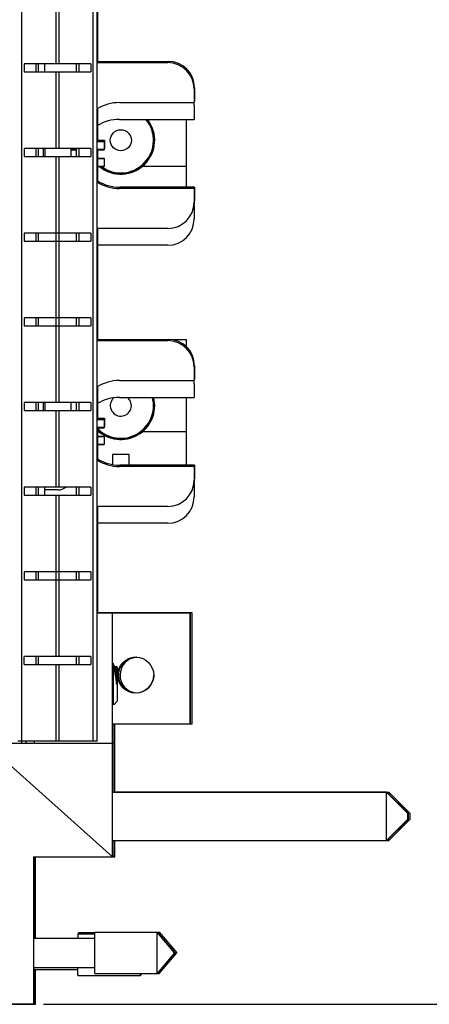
# Model space of a CAD drawing. Header units: inches. Extents: x 0 to 22, y 0 to 17.
# Tile 85 of 121: x 18.9 to 19.9, y 7.4 to 9.8. Entities that reach past the tile are written whole.
import ezdxf

# ---------------------------------------------------------------- set-up
doc = ezdxf.new("R2010")
doc.units = ezdxf.units.IN
doc.header["$LTSCALE"] = 1.21
doc.header["$MEASUREMENT"] = 0
doc.layers.get('0').update_dxf_attribs({"linetype": 'CONTINUOUS'})
doc.layers.add('DIMENSIONS', color=7, linetype='CONTINUOUS')
doc.styles.get("Standard").update_dxf_attribs({"font": 'txt', "width": 0.8})
doc.dimstyles.new('DIMSTYLE_2', dxfattribs={"dimtxt": 0.125, "dimasz": 0.18, "dimexe": 0.125, "dimexo": 0.0625, "dimgap": 0.0625, "dimtad": 0, "dimtih": 1, "dimtoh": 1, "dimzin": 4, "dimdsep": 46, "dimtxsty": 'STANDARD', "dimblk": '_FILLED', "dimblk1": '_FILLED', "dimblk2": '_FILLED', "dimcen": 0.09, "dimadec": 0, "dimazin": 0, "dimtp": 0.01, "dimtm": 0.01, "dimtfac": 1, "dimtofl": 0, "dimtmove": 0, "dimatfit": 3, "dimldrblk": '_FILLED', "dimfxl": 1, "dimtolj": 1, "dimtzin": 4, "dimarcsym": 0})

# ---------------------------------------------------------------- blocks, each defined once
blk = doc.blocks.new('_FILLED')
at = {"color": 0, "linetype": 'BYBLOCK'}
blk.add_solid([(0, 0), (-1, 0.174), (-1, -0.174)], dxfattribs=at)
blk = doc.blocks.new('*D53')
at = {"layer": 'DIMENSIONS', "color": 2, "linetype": 'CONTINUOUS'}
for p, q in [((19.0341, 12.4851), (20.5303, 12.4851)), ((20.4053, 12.4851), (20.4053, 10.0776)), ((20.4053, 7.4201), (20.4053, 9.8276)), ((18.9983, 7.4201), (20.5303, 7.4201))]:
    blk.add_line(p, q, dxfattribs=at)
at = {"layer": 'DIMENSIONS', "color": 2, "linetype": 'CONTINUOUS', "xscale": 0.18, "yscale": 0.18, "zscale": 0.18}
for p, rotation in [((20.4053, 12.4851), 90), ((20.4053, 7.4201), 270)]:
    blk.add_blockref('_FILLED', p, dxfattribs=dict(at, rotation=rotation))
at = {"layer": 'DIMENSIONS', "color": 2, "linetype": 'CONTINUOUS', "insert": (20.4053, 10.0151), "char_height": 0.125, "width": 1.225, "attachment_point": 2, "line_spacing_factor": 0.9}
blk.add_mtext('5.07{\\Ftxt.shx;\\W1.000000;\\H0.125000; }[128.7]', dxfattribs=at)

msp = doc.modelspace()

# ---------------------------------------------------------------- linework, layer by layer
at = {"color": 9, "linetype": 'CONTINUOUS'}
for p, q in [((18.9466, 12.0851), (18.9466, 8.0451)), ((19.1167, 8.0451), (19.1167, 12.0851)), ((19.0285, 9.6527), (19.0285, 10.4375)), ((19.0348, 10.4375), (19.0348, 9.6527)), ((19.0285, 9.4518), (19.0285, 9.6337)), ((19.0348, 9.6337), (19.0348, 9.4518)), ((18.9976, 9.4518), (18.9976, 9.4328)), ((19.0285, 8.8489), (19.0285, 9.4328)), ((19.0348, 9.4328), (19.0348, 8.8489)), ((18.9976, 8.8489), (18.9976, 8.8299)), ((19.0285, 8.648), (19.0285, 8.8299)), ((19.0348, 8.8299), (19.0348, 8.648)), ((19.0285, 8.2461), (19.0285, 8.629)), ((19.0348, 8.629), (19.0348, 8.2461)), ((19.0285, 8.0451), (19.0285, 8.2271)), ((19.0348, 8.2271), (19.0348, 8.0451)), ((18.9566, 8.0451), (18.9566, 8.0392))]:
    msp.add_line(p, q, dxfattribs=at)
at = {"color": 7, "linetype": 'CONTINUOUS'}
for p, q in [((19.1256, 8.0451), (19.1256, 12.0851)), ((19.1266, 9.9788), (19.1266, 9.6558)), ((19.1256, 9.6558), (19.2934, 9.6558)), ((19.1266, 9.6588), (19.2944, 9.6588)), ((19.1109, 9.6527), (18.9524, 9.6527)), ((18.9524, 9.6527), (18.9524, 9.6337)), ((18.9524, 9.6337), (19.1109, 9.6337)), ((18.9811, 9.6337), (18.9811, 9.6527)), ((18.9866, 9.6337), (18.9866, 9.6527)), ((19.0016, 9.6337), (19.0016, 9.6527)), ((19.0766, 9.6337), (19.0766, 9.6527)), ((19.0822, 9.6527), (19.0822, 9.6337)), ((19.1109, 9.6527), (19.1109, 9.6337)), ((19.3559, 9.5933), (19.3559, 9.561)), ((19.3569, 9.5963), (19.3569, 9.564)), ((19.1788, 9.561), (19.3559, 9.561)), ((19.3559, 9.564), (19.3569, 9.564)), ((19.1266, 9.5466), (19.1266, 9.469)), ((19.3559, 9.5533), (19.3559, 9.5209)), ((19.1788, 9.5209), (19.3559, 9.5209)), ((19.338, 9.36), (19.338, 9.5209)), ((19.1256, 9.469), (19.1426, 9.469)), ((19.1426, 9.4676), (19.1256, 9.4676)), ((19.1266, 9.472), (19.1436, 9.472)), ((19.1436, 9.4706), (19.1266, 9.4706)), ((19.1426, 9.469), (19.1426, 9.449)), ((19.1436, 9.472), (19.1436, 9.452)), ((19.1109, 9.4518), (18.9524, 9.4518)), ((18.9524, 9.4518), (18.9524, 9.4328)), ((18.9811, 9.4328), (18.9811, 9.4518)), ((18.9866, 9.4328), (18.9866, 9.4518)), ((19.0016, 9.4518), (19.0016, 9.4328)), ((19.0646, 9.4328), (19.0646, 9.4518)), ((19.0646, 9.4503), (19.0766, 9.4503)), ((19.0646, 9.449), (19.0766, 9.449)), ((19.0766, 9.4328), (19.0766, 9.4518)), ((19.0822, 9.4518), (19.0822, 9.4328)), ((19.1109, 9.4518), (19.1109, 9.4328)), ((19.1256, 9.4503), (19.1426, 9.4503)), ((19.1256, 9.449), (19.1426, 9.449)), ((19.1266, 9.449), (19.1266, 9.3713)), ((19.1426, 9.4533), (19.1436, 9.4533)), ((19.1426, 9.452), (19.1436, 9.452)), ((18.9524, 9.4328), (19.1109, 9.4328)), ((19.1266, 9.4289), (19.1426, 9.4289)), ((19.1426, 9.4276), (19.1266, 9.4276)), ((19.1426, 9.4289), (19.1426, 9.4089)), ((19.1266, 9.4103), (19.1426, 9.4103)), ((19.1266, 9.4089), (19.1426, 9.4089)), ((19.338, 9.409), (19.2327, 9.409)), ((19.3559, 9.357), (19.1788, 9.357)), ((19.3569, 9.36), (19.1798, 9.36)), ((19.3559, 9.357), (19.3559, 9.3246)), ((19.3569, 9.36), (19.3569, 9.3276)), ((19.3559, 9.3165), (19.3559, 9.2846)), ((19.2934, 9.2621), (19.1256, 9.2621)), ((19.1266, 9.2621), (19.1266, 8.9958)), ((19.1109, 9.2508), (18.9524, 9.2508)), ((18.9524, 9.2508), (18.9524, 9.2318)), ((18.9811, 9.2318), (18.9811, 9.2508)), ((18.9866, 9.2318), (18.9866, 9.2508)), ((19.0766, 9.2318), (19.0766, 9.2508)), ((19.0822, 9.2508), (19.0822, 9.2318)), ((19.1109, 9.2508), (19.1109, 9.2318)), ((18.9524, 9.2318), (19.1109, 9.2318)), ((19.2934, 9.2221), (19.1266, 9.2221)), ((19.1109, 9.0499), (18.9524, 9.0499)), ((18.9524, 9.0499), (18.9524, 9.0309)), ((18.9811, 9.0309), (18.9811, 9.0499)), ((18.9866, 9.0309), (18.9866, 9.0499)), ((19.0766, 9.0309), (19.0766, 9.0499)), ((19.0822, 9.0499), (19.0822, 9.0309)), ((19.1109, 9.0499), (19.1109, 9.0309)), ((18.9524, 9.0309), (19.1109, 9.0309)), ((19.1256, 8.9958), (19.2934, 8.9958)), ((19.1266, 8.9988), (19.2944, 8.9988)), ((19.338, 8.9975), (19.307, 8.9975)), ((19.338, 8.9811), (19.338, 8.9975)), ((19.3559, 8.9333), (19.3559, 8.901)), ((19.3569, 8.9363), (19.3569, 8.904)), ((19.1266, 8.8866), (19.1266, 8.809)), ((19.1788, 8.901), (19.3559, 8.901)), ((19.3559, 8.904), (19.3569, 8.904)), ((19.3559, 8.8933), (19.3559, 8.8609)), ((19.1788, 8.8609), (19.3559, 8.8609)), ((19.338, 8.7), (19.338, 8.8609)), ((19.1109, 8.8489), (18.9524, 8.8489)), ((18.9524, 8.8489), (18.9524, 8.8299)), ((18.9811, 8.8299), (18.9811, 8.8489)), ((18.9866, 8.8299), (18.9866, 8.8489)), ((19.0016, 8.8489), (19.0016, 8.8299)), ((19.0646, 8.8299), (19.0646, 8.8489)), ((19.0766, 8.8299), (19.0766, 8.8489)), ((19.0822, 8.8489), (19.0822, 8.8299)), ((19.1109, 8.8489), (19.1109, 8.8299)), ((18.9524, 8.8299), (19.1109, 8.8299)), ((19.1256, 8.809), (19.1426, 8.809)), ((19.1426, 8.8076), (19.1256, 8.8076)), ((19.1256, 8.7903), (19.1426, 8.7903)), ((19.1266, 8.812), (19.1436, 8.812)), ((19.1436, 8.8106), (19.1266, 8.8106)), ((19.1426, 8.809), (19.1426, 8.789)), ((19.1426, 8.7933), (19.1436, 8.7933)), ((19.1426, 8.792), (19.1436, 8.792)), ((19.1436, 8.812), (19.1436, 8.792)), ((19.1256, 8.789), (19.1426, 8.789)), ((19.1266, 8.789), (19.1266, 8.7113)), ((19.1266, 8.779), (19.1312, 8.779)), ((19.1266, 8.7689), (19.1426, 8.7689)), ((19.1426, 8.7676), (19.1266, 8.7676)), ((19.1426, 8.7689), (19.1426, 8.7489)), ((19.338, 8.779), (19.2327, 8.779)), ((19.1266, 8.7503), (19.1426, 8.7503)), ((19.1266, 8.7489), (19.1426, 8.7489)), ((19.202, 8.7255), (19.162, 8.7255)), ((19.162, 8.7255), (19.162, 8.7016)), ((19.202, 8.7), (19.202, 8.7255)), ((19.3559, 8.697), (19.1788, 8.697)), ((19.3569, 8.7), (19.1798, 8.7)), ((19.3559, 8.697), (19.3559, 8.6646)), ((19.3569, 8.7), (19.3569, 8.6676)), ((19.3559, 8.6565), (19.3559, 8.6246)), ((19.1109, 8.648), (18.9524, 8.648)), ((18.9524, 8.648), (18.9524, 8.629)), ((18.9524, 8.629), (19.1109, 8.629)), ((18.9811, 8.629), (18.9811, 8.648)), ((18.9866, 8.629), (18.9866, 8.648)), ((19.0016, 8.629), (19.0016, 8.648)), ((19.0331, 8.6415), (19.0016, 8.6415)), ((19.0766, 8.629), (19.0766, 8.648)), ((19.0822, 8.648), (19.0822, 8.629)), ((19.1109, 8.648), (19.1109, 8.629)), ((19.2934, 8.6021), (19.1256, 8.6021)), ((19.1266, 8.6021), (19.1266, 8.3494)), ((19.2934, 8.5621), (19.1266, 8.5621)), ((19.1109, 8.447), (18.9524, 8.447)), ((18.9524, 8.447), (18.9524, 8.428)), ((18.9811, 8.428), (18.9811, 8.447)), ((18.9866, 8.428), (18.9866, 8.447)), ((19.0766, 8.428), (19.0766, 8.447)), ((19.0822, 8.447), (19.0822, 8.428)), ((19.1109, 8.447), (19.1109, 8.428)), ((18.9524, 8.428), (19.1109, 8.428)), ((19.1256, 8.3494), (19.3466, 8.3494)), ((19.3516, 8.3492), (19.1256, 8.3492)), ((19.1626, 7.7702), (19.1626, 8.3494)), ((19.3466, 8.0862), (19.3466, 8.3494)), ((19.3476, 8.0862), (19.3476, 8.3492)), ((19.3516, 8.0862), (19.3516, 8.3492)), ((19.1109, 8.2461), (18.9524, 8.2461)), ((18.9524, 8.2271), (18.9524, 8.2461)), ((18.9811, 8.2271), (18.9811, 8.2461)), ((18.9866, 8.2271), (18.9866, 8.2461)), ((19.0766, 8.2271), (19.0766, 8.2461)), ((19.0822, 8.2461), (19.0822, 8.2271)), ((19.1109, 8.2461), (19.1109, 8.2271)), ((19.1626, 8.2291), (19.1633, 8.2291)), ((19.1633, 8.2291), (19.1636, 8.2289)), ((19.1681, 8.2212), (19.1636, 8.2289)), ((18.9524, 8.2271), (19.1109, 8.2271)), ((19.1646, 8.1355), (19.1646, 8.2243)), ((19.1703, 8.2215), (19.1679, 8.2215)), ((19.1708, 8.2226), (19.1702, 8.2216)), ((19.171, 8.2227), (19.1708, 8.2226)), ((19.1735, 8.2203), (19.171, 8.2227)), ((19.1722, 8.2121), (19.1722, 8.1799)), ((19.1735, 8.2203), (19.1735, 8.1396)), ((19.1626, 8.1361), (19.1652, 8.1316)), ((19.1735, 8.1396), (19.1654, 8.1315)), ((19.1654, 8.1315), (19.1652, 8.1316)), ((18.7816, 8.1108), (19.1626, 7.7702)), ((19.1626, 8.0862), (19.3516, 8.0862)), ((19.1636, 7.9242), (19.1636, 8.0862)), ((19.1676, 7.9242), (19.1676, 8.0862)), ((19.1256, 8.0451), (18.9376, 8.0451)), ((18.9466, 8.0451), (18.9466, 8.0392)), ((18.9766, 8.0451), (18.9766, 8.0392)), ((19.1676, 8.0392), (18.8716, 8.0392)), ((19.1626, 7.9242), (19.8126, 7.9242)), ((19.1626, 7.924), (19.8126, 7.924)), ((19.8626, 7.8742), (19.8126, 7.9242)), ((19.8126, 7.809), (19.8126, 7.9242)), ((19.8626, 7.874), (19.8126, 7.924)), ((19.8128, 7.924), (19.8176, 7.924)), ((19.8636, 7.874), (19.8136, 7.924)), ((19.8136, 7.924), (19.8136, 7.9232)), ((19.8676, 7.874), (19.8176, 7.924)), ((19.8176, 7.924), (19.8176, 7.92)), ((19.8626, 7.859), (19.8126, 7.809)), ((19.8636, 7.859), (19.8136, 7.809)), ((19.8676, 7.859), (19.8176, 7.809)), ((19.8626, 7.8742), (19.8626, 7.859)), ((19.8636, 7.874), (19.8636, 7.859)), ((19.8676, 7.874), (19.8676, 7.859)), ((19.1626, 7.809), (19.8176, 7.809)), ((19.1636, 7.7702), (19.1636, 7.809)), ((19.1676, 7.7702), (19.1676, 7.809)), ((19.8136, 7.809), (19.8136, 7.81)), ((19.8176, 7.813), (19.8176, 7.809)), ((18.9746, 7.7702), (19.1676, 7.7702)), ((18.9746, 7.7702), (18.9746, 7.4202)), ((18.9766, 7.5772), (18.9766, 7.7702)), ((18.9796, 7.5774), (18.9796, 7.7702)), ((19.1626, 7.7711), (19.1636, 7.7702)), ((19.1676, 7.7702), (19.1636, 7.7738)), ((18.9746, 7.5772), (19.1203, 7.5772)), ((18.9766, 7.5774), (19.0803, 7.5774)), ((19.0803, 7.5873), (19.1203, 7.5873)), ((19.0803, 7.5873), (19.0803, 7.5772)), ((19.1203, 7.5902), (19.0813, 7.5902)), ((19.0813, 7.5873), (19.0813, 7.5902)), ((19.1203, 7.5916), (19.2684, 7.5916)), ((19.1203, 7.493), (19.1203, 7.5916)), ((19.1203, 7.5914), (19.2684, 7.5914)), ((19.2684, 7.5916), (19.3097, 7.5424)), ((19.2684, 7.493), (19.2684, 7.5916)), ((19.3097, 7.5422), (19.2684, 7.5914)), ((19.2686, 7.5914), (19.2734, 7.5914)), ((19.3107, 7.5422), (19.2694, 7.5914)), ((19.2694, 7.5904), (19.2694, 7.5914)), ((19.2734, 7.5914), (19.3147, 7.5422)), ((19.2734, 7.5914), (19.2734, 7.5866)), ((19.3097, 7.5422), (19.2684, 7.493)), ((19.3107, 7.5422), (19.2694, 7.493)), ((19.2734, 7.493), (19.3147, 7.5422)), ((19.3096, 7.5423), (19.3097, 7.5424)), ((18.9746, 7.5072), (19.1203, 7.5072)), ((18.9766, 7.4201), (18.9766, 7.5072)), ((19.0803, 7.4889), (19.0803, 7.5072)), ((18.9766, 7.5031), (19.0803, 7.5031)), ((18.9796, 7.4202), (18.9796, 7.5031)), ((19.0803, 7.4889), (19.2284, 7.4889)), ((19.1203, 7.493), (19.2734, 7.493)), ((19.2284, 7.4889), (19.2284, 7.493)), ((19.2284, 7.4889), (19.2318, 7.493)), ((19.2694, 7.493), (19.2694, 7.4942)), ((19.2734, 7.493), (19.2734, 7.4978)), ((18.9746, 7.4202), (18.8766, 7.4202)), ((18.8766, 7.4201), (18.9766, 7.4201)), ((18.9766, 7.4202), (18.9796, 7.4202))]:
    msp.add_line(p, q, dxfattribs=at)
for centre, radius in [((19.182, 9.4715), 0.025), ((19.2176, 8.2016), 0.0425)]:
    msp.add_circle(centre, radius, dxfattribs=at)
for centre, radius, start, end in [((19.2934, 9.5933), 0.0625, 0, 90), ((19.2944, 9.5963), 0.0625, 0, 90), ((19.1788, 9.459), 0.102, 90, 121.4295), ((19.2934, 9.5533), 0.0625, 0, 6.9879), ((19.1788, 9.4189), 0.102, 90, 120.7772), ((19.182, 9.4715), 0.0805, 230.9319, 37.9477), ((19.182, 9.4715), 0.0775, 233.8412, 39.7123), ((19.1798, 9.462), 0.102, 238.5664, 270), ((19.1788, 9.459), 0.102, 238.5705, 270), ((19.2944, 9.3276), 0.0625, 339.7921, 360), ((19.2934, 9.3246), 0.0625, 270, 360), ((19.2934, 9.2846), 0.0625, 270, 360), ((19.2934, 8.9333), 0.0625, 0, 90), ((19.2944, 8.9363), 0.0625, 0, 90), ((19.1788, 8.799), 0.102, 90, 121.4295), ((19.2934, 8.8933), 0.0625, 0, 6.9879), ((19.182, 8.8415), 0.0775, 224.3594, 14.5591), ((19.1788, 8.7589), 0.102, 90, 120.7772), ((19.182, 8.8415), 0.0805, 226.5369, 14.003), ((19.182, 8.8415), 0.025, 132.0682, 51.2579), ((19.1788, 8.799), 0.102, 238.5705, 270), ((19.1798, 8.802), 0.102, 238.5664, 270), ((19.2934, 8.6646), 0.0625, 270, 360), ((19.2944, 8.6676), 0.0625, 339.7921, 360), ((19.0331, 8.673), 0.0315, 270, 307.3962), ((19.2934, 8.6246), 0.0625, 270, 360), ((19.2186, 8.2016), 0.0425, 88.7564, 256.1522), ((19.2226, 8.2016), 0.0425, 93.3727, 264.5283), ((19.2176, 8.2018), 0.0425, 180.2701, 359.7299)]:
    msp.add_arc(centre, radius, start, end, dxfattribs=at)
at = {"color": 9, "linetype": 'CONTINUOUS'}
for centre, radius, start, end in [((19.182, 9.4715), 0.0797, 231.6609, 38.3681), ((19.182, 9.4715), 0.0784, 232.9444, 39.1719), ((19.182, 8.8415), 0.0797, 225.9836, 14.1397), ((19.182, 8.8415), 0.0784, 225.0123, 14.39)]:
    msp.add_arc(centre, radius, start, end, dxfattribs=at)
at = {"color": 7, "linetype": 'CONTINUOUS'}
for points, knots in [([(19.1636, 8.2289), (19.1637, 8.2288), (19.1637, 8.2287), (19.1638, 8.2286), (19.1638, 8.2284), (19.1639, 8.2282), (19.164, 8.2278), (19.1641, 8.2273), (19.1642, 8.2266), (19.1643, 8.2261), (19.1644, 8.2256), (19.1645, 8.225), (19.1646, 8.2246), (19.1646, 8.2243)], [0, 0, 0, 0, 0.028577, 0.06149, 0.098848, 0.140725, 0.238194, 0.354029, 0.488153, 0.640631, 0.723784, 0.811478, 1, 1, 1, 1]), ([(19.1646, 8.2243), (19.1648, 8.2237), (19.165, 8.2224), (19.1655, 8.2204), (19.1659, 8.2182), (19.1664, 8.2158), (19.1668, 8.2133), (19.1673, 8.2107), (19.1678, 8.2079), (19.1682, 8.205), (19.1687, 8.2021), (19.1691, 8.199), (19.1696, 8.1959), (19.1701, 8.1927), (19.1705, 8.1901), (19.1708, 8.1879), (19.1712, 8.1858), (19.1716, 8.1831), (19.172, 8.181), (19.1721, 8.1799)], [0, 0, 0, 0, 0.042051, 0.088157, 0.13804, 0.191425, 0.248044, 0.30762, 0.369866, 0.434476, 0.50118, 0.569723, 0.639811, 0.711091, 0.783164, 0.81937, 0.85561, 0.927993, 1, 1, 1, 1]), ([(19.1722, 8.1799), (19.1722, 8.1805), (19.1721, 8.1815), (19.172, 8.1827), (19.1719, 8.184), (19.1718, 8.1852), (19.1717, 8.1865), (19.1716, 8.1877), (19.1715, 8.1893), (19.1714, 8.1911), (19.1713, 8.1929), (19.1712, 8.1947), (19.171, 8.1964), (19.1709, 8.1987), (19.1706, 8.2024), (19.1703, 8.2064), (19.1699, 8.2101), (19.1696, 8.2126), (19.1694, 8.2148), (19.1692, 8.2164), (19.169, 8.2176), (19.1689, 8.2183), (19.1687, 8.219), (19.1686, 8.2196), (19.1685, 8.2201), (19.1684, 8.2206), (19.1683, 8.2209), (19.1682, 8.2211), (19.1681, 8.2212), (19.1681, 8.2212)], [0, 0, 0, 0, 0.045484, 0.068202, 0.090884, 0.136093, 0.158599, 0.181023, 0.225584, 0.269683, 0.313229, 0.356134, 0.39831, 0.43967, 0.519606, 0.666109, 0.731492, 0.790908, 0.843875, 0.889967, 0.910322, 0.928829, 0.945459, 0.960187, 0.972995, 0.983884, 0.992869, 0.996662, 1, 1, 1, 1]), ([(19.1703, 8.2215), (19.1703, 8.2215), (19.1704, 8.2215), (19.1704, 8.2214), (19.1705, 8.2214), (19.1706, 8.2213), (19.1706, 8.2212), (19.1707, 8.2211), (19.1707, 8.221), (19.1708, 8.2208), (19.1709, 8.2205), (19.1711, 8.2201), (19.1712, 8.2196), (19.1713, 8.2191), (19.1714, 8.2184), (19.1715, 8.2177), (19.1717, 8.2169), (19.1718, 8.2158), (19.172, 8.2142), (19.1722, 8.2128), (19.1722, 8.2121)], [0, 0, 0, 0, 0.006282, 0.01318, 0.021137, 0.030445, 0.041285, 0.053767, 0.067961, 0.083912, 0.121186, 0.165725, 0.217562, 0.276674, 0.343006, 0.416475, 0.496977, 0.584381, 0.779329, 1, 1, 1, 1]), ([(19.1722, 8.2121), (19.1722, 8.2129), (19.1721, 8.2143), (19.172, 8.2163), (19.1718, 8.2179), (19.1717, 8.219), (19.1716, 8.2197), (19.1716, 8.2203), (19.1715, 8.2209), (19.1714, 8.2214), (19.1713, 8.2218), (19.1713, 8.2221), (19.1712, 8.2224), (19.1711, 8.2225), (19.1711, 8.2226), (19.1711, 8.2227), (19.171, 8.2227), (19.171, 8.2227)], [0, 0, 0, 0, 0.213747, 0.403964, 0.569505, 0.642711, 0.709395, 0.76946, 0.822819, 0.869398, 0.909138, 0.942003, 0.967993, 0.978435, 0.987206, 0.99436, 1, 1, 1, 1]), ([(19.1646, 8.1355), (19.1646, 8.1359), (19.1645, 8.1364), (19.1644, 8.137), (19.1644, 8.1376), (19.1643, 8.1382), (19.1642, 8.1388), (19.1642, 8.1394), (19.1641, 8.1402), (19.164, 8.1413), (19.1639, 8.1427), (19.1637, 8.1442), (19.1636, 8.1463), (19.1633, 8.1491), (19.1631, 8.1526), (19.1629, 8.1563), (19.1627, 8.1589), (19.1626, 8.1602)], [0, 0, 0, 0, 0.040251, 0.061674, 0.083956, 0.107089, 0.131058, 0.155847, 0.181442, 0.235001, 0.291634, 0.351232, 0.413676, 0.54661, 0.689398, 0.840924, 1, 1, 1, 1]), ([(19.1652, 8.1316), (19.1652, 8.1316), (19.1652, 8.1317), (19.1651, 8.1318), (19.1651, 8.1319), (19.1651, 8.1321), (19.165, 8.1324), (19.1649, 8.1329), (19.1648, 8.1334), (19.1648, 8.134), (19.1647, 8.1348), (19.1646, 8.1353), (19.1646, 8.1355)], [0, 0, 0, 0, 0.022138, 0.049491, 0.082207, 0.120362, 0.213128, 0.327968, 0.464801, 0.622703, 0.8008, 1, 1, 1, 1])]:
    msp.add_open_spline(points, degree=3, knots=knots, dxfattribs=at)

# ---------------------------------------------------------------- dimensions: what is measured, and where the dimension line sits
at = {"layer": 'DIMENSIONS', "color": 2, "linetype": 'CONTINUOUS'}
dim = msp.add_linear_dim(base=(20.4053228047, 7.4201123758), p1=(18.9716169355, 12.4851123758), p2=(18.935813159, 7.4201123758), angle=270, dimstyle='DIMSTYLE_2', dxfattribs=at)
dim.commit()
dim.dimension.update_dxf_attribs({"geometry": '*D53', "text_midpoint": (20.4053228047, 9.9526123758), "dimtype": 160})

doc.saveas('drawing.dxf')
